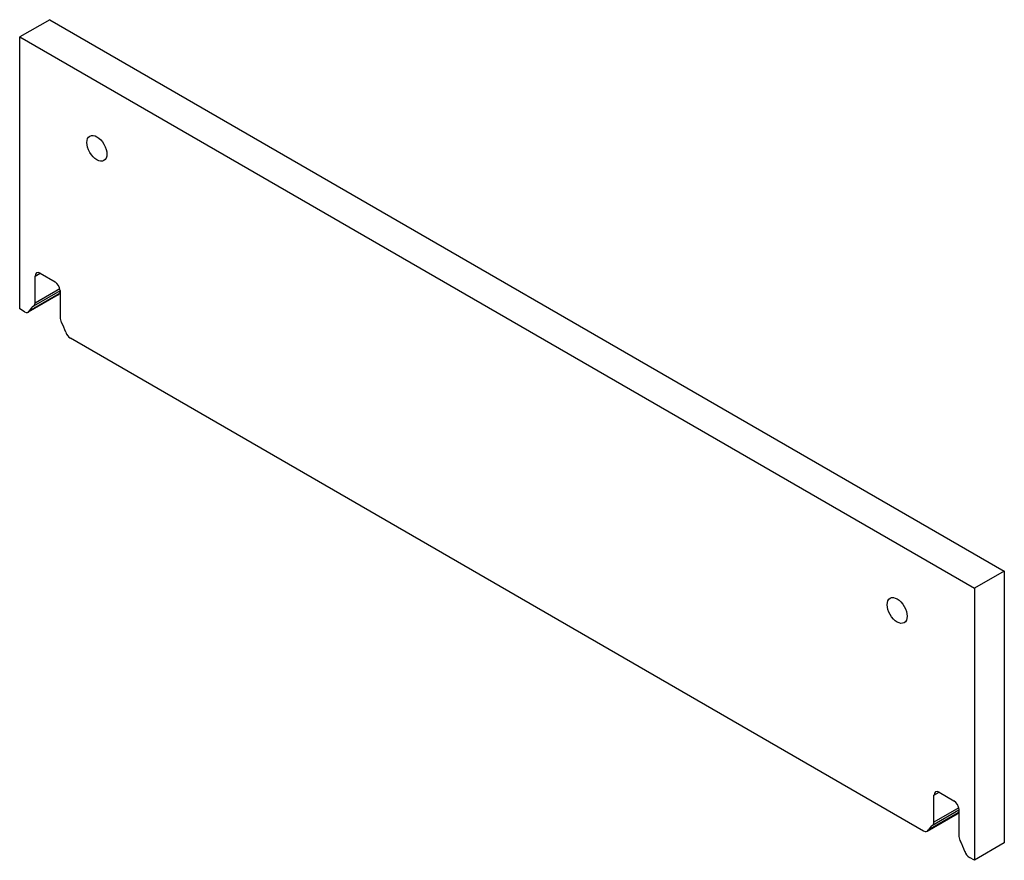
# Model space of a CAD drawing. Header units: inches. Extents: x 2 to 152, y 11 to 68.
# Tile 2 of 2: x 135 to 152, y 53 to 68. Entities that reach past the tile are written whole.
import ezdxf

# ---------------------------------------------------------------- set-up
doc = ezdxf.new("R2010")
doc.units = ezdxf.units.IN
doc.header["$MEASUREMENT"] = 0
doc.layers.add('Visible Edges(ANSI)', color=7, linetype='Continuous', lineweight=25)
doc.layers.add('Visible Tangent Edges(ANSI)', color=7, linetype='Continuous', lineweight=25)

msp = doc.modelspace()

# ---------------------------------------------------------------- linework, layer by layer
at = {"layer": 'Visible Edges(ANSI)'}
for p, q in [((135.157, 67.908), (134.626, 67.602)), ((135.157, 67.908), (152.052, 58.153)), ((134.626, 67.602), (151.522, 57.847)), ((134.626, 62.79), (134.626, 67.602)), ((134.898, 62.895), (134.898, 63.372)), ((134.987, 63.423), (135.252, 63.27)), ((135.34, 63.108), (134.872, 62.838)), ((135.34, 63.117), (135.34, 62.64)), ((135.307, 63.039), (134.777, 62.733)), ((134.714, 62.739), (134.626, 62.79)), ((150.624, 53.553), (135.524, 62.271)), ((152.052, 58.153), (151.522, 57.847)), ((152.052, 58.153), (152.052, 53.341)), ((151.522, 57.847), (151.522, 53.035)), ((150.897, 54.238), (151.162, 54.085)), ((150.808, 53.709), (150.808, 54.187)), ((151.217, 53.853), (150.687, 53.547)), ((151.25, 53.922), (150.782, 53.652)), ((151.25, 53.932), (151.25, 53.454)), ((152.052, 53.341), (151.522, 53.035)), ((151.522, 53.035), (151.434, 53.086))]:
    msp.add_line(p, q, dxfattribs=at)
for centre in [(135.993, 65.632), (150.156, 57.455)]:
    msp.add_ellipse(centre, major_axis=(-0.125, 0.217), ratio=0.57735, dxfattribs=at)
for centre, major_axis, start_param, end_param in [((134.987, 63.321), (-0.062, 0.108), 5.497787, 7.068583), ((135.252, 63.168), (-0.063, 0.108), 3.926991, 5.497787), ((135.65, 62.709), (-0.25, 0.433), 0.280038, 0.373881), ((135.245, 63.147), (0.063, -0.108), 0, 0.373881), ((134.714, 62.841), (0.062, -0.108), 5.497787, 6.657067), ((135.119, 62.403), (-0.25, 0.433), 6.273185, 6.657067), ((134.81, 62.946), (0.062, -0.108), 6.273185, 7.068583), ((135.429, 62.589), (-0.063, 0.108), 0.785398, 1.580797), ((135.119, 62.403), (0.25, -0.433), 1.196915, 1.580797), ((135.524, 62.373), (-0.062, 0.108), 1.196915, 2.356194), ((150.897, 54.136), (-0.062, 0.108), 5.497787, 7.068583), ((151.162, 53.983), (-0.063, 0.108), 3.926991, 5.497787), ((151.154, 53.961), (0.063, -0.108), 0, 0.373881), ((151.56, 53.524), (-0.25, 0.433), 0.280038, 0.373881), ((150.72, 53.76), (0.062, -0.108), 6.273185, 7.068583), ((150.624, 53.655), (0.062, -0.108), 5.497787, 6.657067), ((151.029, 53.217), (-0.25, 0.433), 6.273185, 6.657067), ((151.339, 53.403), (-0.063, 0.108), 0.785398, 1.580797), ((151.029, 53.217), (0.25, -0.433), 1.196915, 1.580797), ((151.434, 53.188), (-0.062, 0.108), 1.196915, 2.356194)]:
    msp.add_ellipse(centre, major_axis=major_axis, ratio=0.57735, start_param=start_param, end_param=end_param, dxfattribs=at)
at = {"layer": 'Visible Tangent Edges(ANSI)'}
for p, q in [((134.898, 63.372), (134.987, 63.423)), ((135.337, 63.148), (134.898, 62.895)), ((135.326, 63.059), (134.795, 62.753)), ((150.808, 54.187), (150.897, 54.238)), ((151.235, 53.874), (150.705, 53.568)), ((151.247, 53.962), (150.808, 53.709))]:
    msp.add_line(p, q, dxfattribs=at)

doc.saveas('drawing.dxf')
